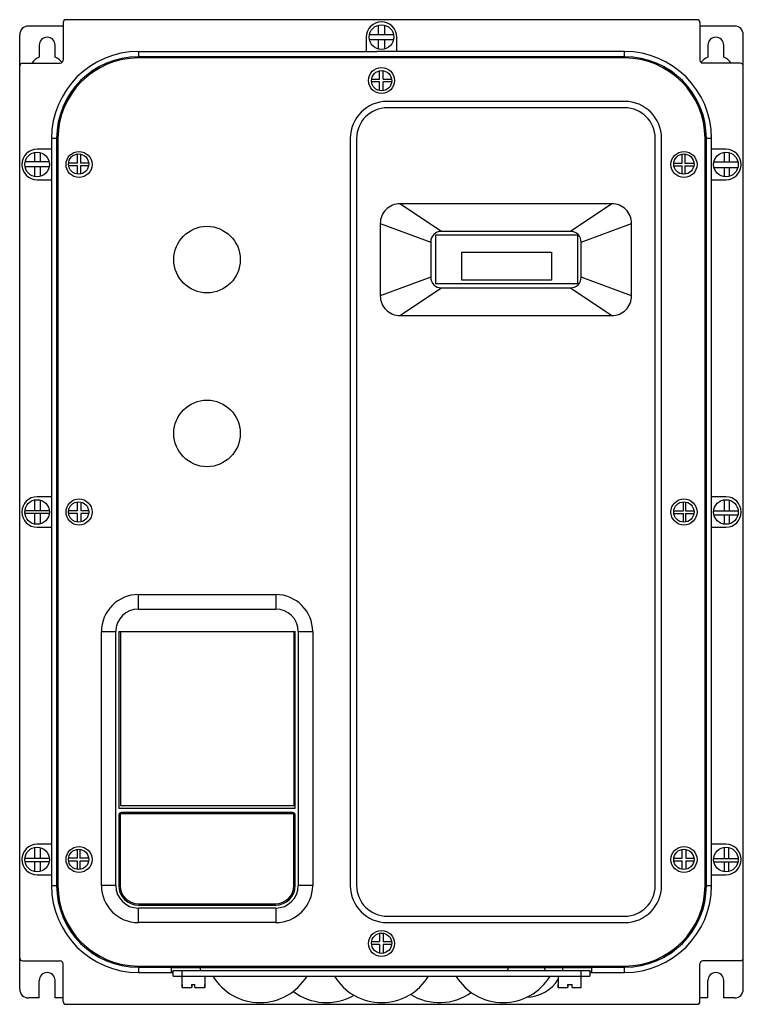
# Model space of a CAD drawing. Header units: millimetres. Extents: x 35 to 285, y 49 to 389.
import ezdxf

# ---------------------------------------------------------------- set-up
doc = ezdxf.new("R2010")
doc.units = ezdxf.units.MM
doc.header["$LTSCALE"] = 28.694125
doc.layers.get('0').update_dxf_attribs({"linetype": 'CONTINUOUS'})

msp = doc.modelspace()

# ---------------------------------------------------------------- linework, layer by layer
at = {"color": 7}
for p, q in [((49.67, 387.75), (49.67, 374.75)), ((268.67, 388.75), (50.67, 388.75)), ((269.67, 387.75), (269.67, 374.75)), ((49.67, 386.55), (37.67, 386.55)), ((158.63, 383.58), (158.63, 386.87)), ((160.8, 383.58), (160.8, 386.85)), ((281.67, 386.55), (269.67, 386.55)), ((34.67, 53.95), (34.67, 383.55)), ((154.42, 382.75), (154.42, 377.75)), ((155.5, 383.58), (163.83, 383.58)), ((163.81, 381.83), (155.52, 381.83)), ((158.63, 378.63), (158.63, 381.83)), ((160.8, 378.65), (160.8, 381.83)), ((164.92, 377.74), (164.92, 382.75)), ((284.67, 53.95), (284.67, 383.55)), ((41.42, 379.95), (41.42, 375.84)), ((46.92, 375.84), (46.92, 379.95)), ((75.67, 377.75), (75.67, 375.98)), ((75.67, 377.75), (158.06, 377.75)), ((164.92, 377.74), (158.06, 377.75)), ((243.67, 377.75), (164.92, 377.75)), ((243.67, 375.98), (243.67, 377.75)), ((272.42, 379.95), (272.42, 375.84)), ((277.92, 375.84), (277.92, 379.95)), ((243.67, 375.98), (75.67, 375.98)), ((75.67, 375.96), (75.67, 375.53)), ((243.67, 375.96), (75.67, 375.96)), ((243.67, 375.53), (75.67, 375.53)), ((243.67, 375.53), (243.67, 375.96)), ((35.67, 373.75), (48.67, 373.75)), ((158.98, 368.22), (158.98, 371.1)), ((160.25, 368.22), (160.25, 371.14)), ((283.67, 373.75), (270.67, 373.75)), ((158.98, 367.26), (156.24, 367.26)), ((156.26, 368.22), (158.98, 368.22)), ((158.98, 364.26), (158.98, 367.26)), ((160.25, 368.22), (163.17, 368.22)), ((160.25, 364.22), (160.25, 367.26)), ((163.19, 367.26), (160.25, 367.26)), ((243.66, 360.53), (161.66, 360.53)), ((243.66, 358.33), (161.66, 358.33)), ((45.67, 347.75), (45.67, 344)), ((47.44, 347.75), (45.67, 347.75)), ((47.44, 347.75), (47.44, 89.75)), ((47.46, 347.75), (47.46, 89.75)), ((47.89, 347.75), (47.46, 347.75)), ((47.89, 347.75), (47.89, 89.75)), ((148.88, 347.75), (148.88, 89.75)), ((151.08, 347.75), (151.08, 89.75)), ((254.24, 89.75), (254.24, 347.75)), ((256.44, 89.75), (256.44, 347.75)), ((271.44, 89.75), (271.44, 347.75)), ((271.87, 347.75), (271.44, 347.75)), ((271.87, 89.75), (271.87, 347.75)), ((271.89, 89.75), (271.89, 347.75)), ((273.67, 347.75), (271.89, 347.75)), ((273.67, 344), (273.67, 347.75)), ((45.67, 344), (40.67, 344)), ((45.67, 344), (45.67, 333.5)), ((273.66, 333.5), (273.66, 344)), ((278.67, 344), (273.66, 344)), ((39.85, 339.71), (39.85, 342.92)), ((41.71, 342.87), (41.71, 339.71)), ((54.67, 339.25), (54.67, 342.38)), ((55.63, 342.35), (55.63, 339.25)), ((263.52, 339.25), (263.52, 342.34)), ((264.43, 342.39), (264.43, 339.25)), ((278.17, 339.71), (278.17, 342.97)), ((279.73, 342.86), (279.73, 339.71)), ((44.84, 337.96), (36.49, 337.96)), ((44.81, 339.71), (36.52, 339.71)), ((39.85, 334.58), (39.85, 337.96)), ((41.71, 337.96), (41.71, 334.63)), ((54.67, 339.25), (51.55, 339.25)), ((54.67, 338.31), (51.58, 338.31)), ((54.67, 335.42), (54.67, 338.31)), ((58.51, 339.25), (55.63, 339.25)), ((55.63, 338.31), (55.63, 335.45)), ((58.48, 338.31), (55.63, 338.31)), ((260.66, 339.25), (263.52, 339.25)), ((260.69, 338.29), (263.52, 338.29)), ((263.52, 335.45), (263.52, 338.29)), ((264.43, 339.25), (267.62, 339.25)), ((264.43, 338.29), (264.43, 335.41)), ((264.43, 338.29), (267.59, 338.29)), ((274.52, 339.71), (282.81, 339.71)), ((274.53, 337.76), (282.8, 337.76)), ((278.17, 334.53), (278.17, 337.76)), ((279.73, 337.76), (279.73, 334.64)), ((40.67, 333.5), (45.67, 333.5)), ((45.67, 333.5), (45.67, 224)), ((273.66, 333.5), (278.67, 333.5)), ((273.67, 224), (273.67, 333.5)), ((180.38, 315.65), (166.05, 325.21)), ((239.27, 325.21), (166.06, 325.21)), ((239.28, 325.21), (224.94, 315.65)), ((159.24, 318.4), (159.24, 293.4)), ((159.24, 318.4), (176.66, 311.93)), ((228.66, 311.93), (246.09, 318.4)), ((246.09, 293.4), (246.09, 318.4)), ((178.42, 297.5), (178.42, 314.45)), ((178.42, 314.45), (227.42, 314.45)), ((224.94, 315.65), (180.38, 315.65)), ((227.42, 314.45), (227.42, 297.5)), ((176.66, 311.93), (176.66, 299.87)), ((228.66, 299.87), (228.66, 311.93)), ((187.42, 298.85), (187.42, 308.45)), ((187.42, 308.45), (218.42, 308.45)), ((218.42, 308.45), (218.42, 298.85)), ((176.66, 299.87), (159.24, 293.4)), ((246.09, 293.4), (228.66, 299.87)), ((166.05, 286.59), (180.38, 296.15)), ((227.42, 297.5), (178.42, 297.5)), ((180.38, 296.15), (224.94, 296.15)), ((218.42, 298.85), (187.42, 298.85)), ((224.94, 296.15), (239.28, 286.59)), ((166.06, 286.59), (239.27, 286.59)), ((39.85, 219.13), (39.85, 222.92)), ((45.67, 224), (40.67, 224)), ((41.79, 222.85), (41.79, 219.13)), ((45.67, 224), (45.67, 213.5)), ((54.67, 219.21), (54.67, 222.23)), ((55.74, 222.18), (55.74, 219.21)), ((263.95, 219.21), (263.95, 222.25)), ((264.7, 222.21), (264.7, 219.21)), ((278.67, 224), (273.66, 224)), ((273.66, 213.5), (273.66, 224)), ((278.17, 219.13), (278.17, 222.97)), ((279.83, 222.84), (279.83, 219.13)), ((44.9, 219.13), (36.43, 219.13)), ((44.88, 218.24), (36.45, 218.24)), ((39.85, 214.58), (39.85, 218.24)), ((41.79, 218.24), (41.79, 214.65)), ((54.67, 219.21), (51.56, 219.21)), ((54.67, 218.23), (51.57, 218.23)), ((54.67, 215.27), (54.67, 218.23)), ((58.5, 219.21), (55.74, 219.21)), ((55.74, 218.23), (55.74, 215.33)), ((58.49, 218.23), (55.74, 218.23)), ((260.67, 219.21), (263.95, 219.21)), ((260.68, 218.24), (263.95, 218.24)), ((263.95, 215.26), (263.95, 218.24)), ((264.7, 219.21), (267.61, 219.21)), ((264.7, 218.24), (267.6, 218.24)), ((264.7, 218.24), (264.7, 215.3)), ((274.43, 219.13), (282.9, 219.13)), ((274.53, 217.77), (282.8, 217.77)), ((278.17, 214.53), (278.17, 217.77)), ((279.83, 217.77), (279.83, 214.66)), ((40.67, 213.5), (45.67, 213.5)), ((45.67, 213.5), (45.67, 104)), ((273.66, 213.5), (278.67, 213.5)), ((273.67, 104), (273.67, 213.5)), ((75.67, 185.25), (75.67, 190.25)), ((75.67, 190.25), (123.11, 190.25)), ((123.11, 190.25), (123.11, 185.25)), ((75.67, 185.25), (123.11, 185.25)), ((62.89, 89.75), (62.89, 177.47)), ((62.89, 177.47), (67.89, 177.47)), ((67.89, 89.75), (67.89, 177.47)), ((68.89, 177.47), (68.89, 116.47)), ((68.89, 177.47), (129.89, 177.47)), ((69.44, 177.37), (69.44, 117.37)), ((129.44, 177.37), (69.44, 177.37)), ((129.44, 117.37), (129.44, 177.37)), ((129.89, 116.47), (129.89, 177.47)), ((130.89, 177.47), (135.89, 177.47)), ((130.89, 177.47), (130.89, 89.75)), ((135.89, 177.47), (135.89, 89.75)), ((68.89, 116.47), (129.89, 116.47)), ((69.44, 117.37), (129.44, 117.37)), ((68.89, 113.97), (68.89, 89.75)), ((129.39, 114.47), (69.39, 114.47)), ((69.39, 114.47), (69.39, 89.77)), ((128.89, 114.97), (69.89, 114.97)), ((129.39, 89.77), (129.39, 114.47)), ((129.89, 89.75), (129.89, 113.97)), ((39.85, 99.09), (39.85, 102.92)), ((45.67, 104), (40.67, 104)), ((41.69, 102.87), (41.69, 99.09)), ((45.67, 104), (45.67, 93.5)), ((54.67, 99.23), (54.67, 102.27)), ((55.42, 102.26), (55.42, 99.23)), ((263.52, 99.23), (263.52, 102.23)), ((264.84, 102.21), (264.84, 99.23)), ((278.67, 104), (273.66, 104)), ((273.66, 93.5), (273.66, 104)), ((278.17, 99.09), (278.17, 102.97)), ((279.53, 102.91), (279.53, 99.09)), ((44.9, 99.09), (36.43, 99.09)), ((54.67, 99.23), (51.56, 99.23)), ((58.5, 99.23), (55.42, 99.23)), ((260.67, 99.23), (263.52, 99.23)), ((264.84, 99.23), (267.61, 99.23)), ((274.43, 99.09), (282.9, 99.09)), ((44.84, 97.95), (36.49, 97.95)), ((39.85, 94.58), (39.85, 97.95)), ((41.69, 97.95), (41.69, 94.63)), ((54.67, 98.22), (51.58, 98.22)), ((54.67, 95.3), (54.67, 98.22)), ((58.48, 98.22), (55.42, 98.22)), ((55.42, 98.22), (55.42, 95.31)), ((260.68, 98.26), (263.52, 98.26)), ((263.52, 95.34), (263.52, 98.26)), ((264.84, 98.26), (267.6, 98.26)), ((264.84, 98.26), (264.84, 95.36)), ((274.48, 98), (282.85, 98)), ((278.17, 94.53), (278.17, 98)), ((279.53, 98), (279.53, 94.59)), ((40.67, 93.5), (45.67, 93.5)), ((45.67, 93.5), (45.67, 89.75)), ((273.66, 93.5), (278.67, 93.5)), ((273.67, 89.75), (273.67, 93.5)), ((45.67, 89.75), (47.44, 89.75)), ((47.46, 89.75), (47.89, 89.75)), ((67.89, 89.75), (62.89, 89.75)), ((135.89, 89.75), (130.89, 89.75)), ((271.44, 89.75), (271.87, 89.75)), ((271.89, 89.75), (273.67, 89.75)), ((75.67, 82.97), (123.11, 82.97)), ((123.11, 81.97), (75.67, 81.97)), ((75.67, 76.97), (75.67, 81.97)), ((75.69, 83.47), (123.09, 83.47)), ((123.11, 81.97), (123.11, 76.97)), ((161.66, 79.17), (243.66, 79.17)), ((123.11, 76.97), (75.67, 76.97)), ((161.66, 76.97), (243.66, 76.97)), ((158.98, 73.25), (158.98, 70.41)), ((160.29, 73.28), (160.29, 70.41)), ((158.98, 69.4), (156.24, 69.4)), ((156.26, 70.41), (158.98, 70.41)), ((158.98, 69.4), (158.98, 66.41)), ((160.29, 70.41), (163.17, 70.41)), ((163.19, 69.4), (160.29, 69.4)), ((160.29, 69.4), (160.29, 66.38)), ((35.67, 63.75), (48.67, 63.75)), ((49.67, 49.75), (49.67, 62.75)), ((75.67, 61.97), (243.67, 61.97)), ((75.67, 61.97), (75.67, 61.54)), ((75.67, 61.54), (243.67, 61.54)), ((75.67, 61.52), (243.67, 61.52)), ((75.67, 61.52), (75.67, 59.75)), ((87.17, 61.47), (232.17, 61.47)), ((87.17, 60.02), (87.17, 61.47)), ((97.16, 60.48), (97.16, 61.47)), ((203.49, 61.47), (203.13, 60.48)), ((215.85, 61.47), (216.21, 60.48)), ((222.17, 61.47), (222.17, 60.48)), ((232.17, 61.47), (232.17, 60.02)), ((243.67, 61.54), (243.67, 61.97)), ((243.67, 59.75), (243.67, 61.52)), ((269.67, 49.75), (269.67, 62.75)), ((283.67, 63.75), (270.67, 63.75)), ((75.67, 59.75), (87.67, 59.75)), ((87.67, 60.48), (231.67, 60.48)), ((87.67, 58.48), (87.67, 60.48)), ((87.67, 58.48), (231.67, 58.48)), ((90.67, 60.48), (90.67, 54.58)), ((98.67, 58.48), (98.67, 54.58)), ((220.67, 58.48), (220.67, 54.58)), ((228.67, 54.58), (228.67, 60.48)), ((231.67, 60.48), (231.67, 58.48)), ((231.67, 59.75), (243.67, 59.75)), ((41.42, 50.95), (41.42, 56.95)), ((46.92, 50.95), (46.92, 56.95)), ((90.67, 55.58), (90.86, 55.58)), ((90.67, 54.58), (94.09, 54.58)), ((90.86, 54.58), (90.86, 55.58)), ((93.97, 55.58), (95.2, 55.58)), ((93.97, 55.58), (93.97, 54.58)), ((94.09, 55.58), (94.09, 54.58)), ((95.2, 54.58), (95.2, 55.58)), ((95.2, 54.58), (98.67, 54.58)), ((98.47, 55.58), (98.67, 55.58)), ((98.47, 55.58), (98.47, 54.58)), ((220.67, 55.58), (220.75, 55.58)), ((220.67, 54.58), (224.06, 54.58)), ((220.75, 54.58), (220.75, 55.58)), ((223.87, 55.58), (225.57, 55.58)), ((223.87, 55.58), (223.87, 54.58)), ((224.06, 55.58), (224.06, 54.58)), ((225.57, 54.58), (225.57, 55.58)), ((225.57, 54.58), (228.67, 54.58)), ((228.58, 55.58), (228.67, 55.58)), ((228.58, 55.58), (228.58, 54.58)), ((272.42, 50.95), (272.42, 56.95)), ((277.92, 50.95), (277.92, 56.95)), ((41.42, 50.95), (37.67, 50.95)), ((49.67, 50.95), (46.92, 50.95)), ((50.67, 48.75), (268.67, 48.75)), ((272.42, 50.95), (269.67, 50.95)), ((281.67, 50.95), (277.92, 50.95))]:
    msp.add_line(p, q, dxfattribs=at)
for centre, radius in [((159.67, 382.75), 4.25), ((159.67, 367.75), 4.5), ((159.72, 367.68), 3.5), ((40.67, 338.75), 4.25), ((55.17, 338.75), 4.5), ((55.03, 338.9), 3.5), ((264.17, 338.75), 4.5), ((264.14, 338.9), 3.5), ((278.67, 338.75), 4.25), ((99.39, 305.9), 11.5), ((99.39, 245.9), 11.5), ((40.67, 218.75), 4.25), ((55.17, 218.75), 4.5), ((55.03, 218.75), 3.5), ((264.17, 218.75), 4.5), ((264.14, 218.75), 3.5), ((278.67, 218.75), 4.25), ((40.67, 98.75), 4.25), ((55.17, 98.75), 4.5), ((55.03, 98.79), 3.5), ((264.17, 98.75), 4.5), ((264.14, 98.79), 3.5), ((278.67, 98.75), 4.25), ((159.67, 69.75), 4.5), ((159.72, 69.83), 3.5)]:
    msp.add_circle(centre, radius, dxfattribs=at)
for centre, radius, start, end in [((50.67, 387.75), 1, 90, 180), ((159.67, 382.75), 5.25, 0, 180), ((268.67, 387.75), 1, 0, 90), ((37.67, 383.55), 3, 90, 180), ((281.67, 383.55), 3, 0, 90), ((44.17, 379.95), 2.75, 0, 180), ((275.17, 379.95), 2.75, 0, 180), ((75.67, 347.75), 30, 90, 180), ((243.67, 347.75), 30, 0, 90), ((44.17, 369.95), 6.5, 115.029, 143.3711), ((44.17, 369.95), 6.5, 39.0302, 64.971), ((75.67, 347.75), 28.23, 90, 180), ((75.67, 347.75), 28.21, 90, 180), ((75.67, 347.75), 27.78, 90, 180), ((48.67, 374.75), 1, 270, 360), ((243.67, 347.75), 28.23, 0, 90), ((243.67, 347.75), 28.21, 0, 90), ((243.67, 347.75), 27.78, 0, 90), ((270.67, 374.75), 1, 180, 270), ((275.17, 369.95), 6.5, 115.029, 140.9698), ((275.17, 369.95), 6.5, 36.6289, 64.971), ((35.67, 372.75), 1, 90, 180), ((283.67, 372.75), 1, 0, 90), ((161.66, 347.75), 12.78, 90, 180), ((243.66, 347.75), 12.78, 0, 90), ((161.66, 347.75), 10.58, 90, 180), ((243.66, 347.75), 10.58, 0, 90), ((40.67, 338.75), 5.25, 90, 270), ((278.67, 338.75), 5.25, 270, 90), ((180.38, 311.93), 3.72, 90, 180), ((224.94, 311.93), 3.72, 359.9988, 90), ((180.38, 299.87), 3.72, 180, 270), ((224.94, 299.87), 3.72, 270, 360), ((40.67, 218.75), 5.25, 90, 270), ((278.67, 218.75), 5.25, 270, 90), ((75.67, 177.47), 12.78, 90, 180), ((123.11, 177.47), 12.78, 0, 90), ((75.67, 177.47), 7.78, 90, 180), ((123.11, 177.47), 7.78, 0, 90), ((69.89, 113.97), 1, 90, 180), ((128.89, 113.97), 1, 0, 90), ((40.67, 98.75), 5.25, 90, 270), ((278.67, 98.75), 5.25, 270, 90), ((75.67, 89.75), 30, 180, 270), ((75.67, 89.75), 28.23, 180, 270), ((75.67, 89.75), 28.21, 180, 270), ((75.67, 89.75), 27.78, 180, 270), ((75.67, 89.75), 12.78, 180, 270), ((75.67, 89.75), 7.78, 180, 270), ((75.67, 89.75), 6.78, 180, 270), ((75.69, 89.77), 6.3, 180, 270), ((123.09, 89.77), 6.3, 270, 360), ((123.11, 89.75), 12.78, 270, 360), ((123.11, 89.75), 7.78, 270, 360), ((123.11, 89.75), 6.78, 270, 360), ((161.66, 89.75), 12.78, 180, 270), ((161.66, 89.75), 10.58, 180, 270), ((243.66, 89.75), 12.78, 270, 360), ((243.66, 89.75), 10.58, 270, 360), ((243.67, 89.75), 30, 270, 360), ((243.67, 89.75), 28.23, 270, 360), ((243.67, 89.75), 28.21, 270, 360), ((243.67, 89.75), 27.78, 270, 360), ((35.67, 64.75), 1, 180, 270), ((283.67, 64.75), 1, 270, 360), ((48.67, 62.75), 1, 0, 90), ((270.67, 62.75), 1, 90, 180), ((44.17, 56.95), 2.75, 0, 180), ((117.67, 68.44), 19.08, 211.4756, 328.5244), ((159.67, 68.44), 19.08, 211.4756, 328.5244), ((201.67, 68.44), 19.08, 211.4756, 328.5244), ((275.17, 56.95), 2.75, 0, 180), ((209.67, 64.29), 13.05, 270, 328.6521), ((37.67, 53.95), 3, 180, 270), ((140.67, 68.44), 19.08, 232.5775, 299.9216), ((179.67, 68.44), 19.08, 238.2032, 305.5473), ((281.67, 53.95), 3, 270, 360), ((50.67, 49.75), 1, 180, 270), ((268.67, 49.75), 1, 270, 360)]:
    msp.add_arc(centre, radius, start, end, dxfattribs=at)
for points, knots in [([(166.06, 325.21), (165.17, 325.21), (163.38, 324.86), (161.11, 323.34), (159.59, 321.08), (159.24, 319.28), (159.24, 318.4)], [0, 0, 0, 0, 0.250029, 0.500002, 0.749976, 1, 1, 1, 1]), ([(246.09, 318.4), (246.09, 319.28), (245.73, 321.08), (244.21, 323.34), (241.95, 324.86), (240.15, 325.21), (239.27, 325.21)], [0, 0, 0, 0, 0.250024, 0.499998, 0.749971, 1, 1, 1, 1]), ([(159.24, 293.4), (159.24, 292.52), (159.59, 290.72), (161.11, 288.46), (163.38, 286.94), (165.17, 286.59), (166.06, 286.59)], [0, 0, 0, 0, 0.250024, 0.499998, 0.749971, 1, 1, 1, 1]), ([(239.27, 286.59), (240.15, 286.59), (241.95, 286.94), (244.21, 288.46), (245.73, 290.72), (246.09, 292.52), (246.09, 293.4)], [0, 0, 0, 0, 0.250029, 0.500002, 0.749976, 1, 1, 1, 1]), ([(87.17, 60.02), (87.17, 60.02), (87.19, 60.01), (87.22, 60), (87.28, 59.99), (87.33, 59.99), (87.35, 59.99)], [0, 0, 0, 0, 0.075433, 0.264097, 0.572149, 1, 1, 1, 1]), ([(231.98, 59.99), (232.01, 59.99), (232.05, 59.99), (232.11, 60), (232.14, 60.01), (232.17, 60.02), (232.17, 60.02)], [0, 0, 0, 0, 0.427825, 0.735867, 0.92454, 1, 1, 1, 1])]:
    msp.add_open_spline(points, degree=3, knots=knots, dxfattribs=at)

doc.saveas('drawing.dxf')
